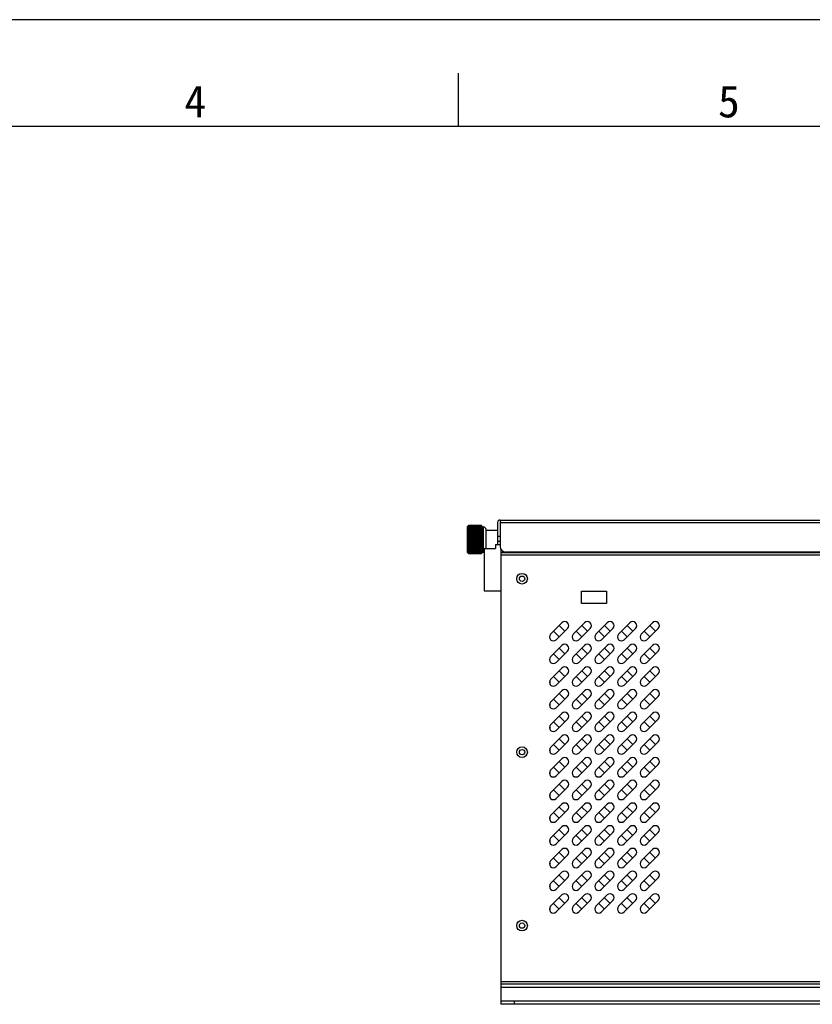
# Model space of a CAD drawing. Header units: millimetres. Extents: x 818 to 1412, y 141 to 561.
# Tile 28 of 86: x 972 to 1046, y 469 to 561. Entities that reach past the tile are written whole.
import ezdxf

# ---------------------------------------------------------------- set-up
doc = ezdxf.new("R2010")
doc.units = ezdxf.units.MM
doc.header["$LTSCALE"] = 61.468
doc.layers.get('0').update_dxf_attribs({"linetype": 'CONTINUOUS'})
doc.styles.add('TEXTSTYLE_2', font='simfang.ttf')

msp = doc.modelspace()

# ---------------------------------------------------------------- linework, layer by layer
at = {"color": 7}
for p, q in [((1412.4847, 560.8556), (818.4847, 560.8556)), ((1013.122, 550.8556), (1013.122, 555.8556)), ((1402.4847, 550.8556), (843.4847, 550.8556))]:
    msp.add_line(p, q, dxfattribs=at)
at = {"linetype": 'Continuous'}
for p, q in [((1017.0257, 513.9797), (1095.8257, 513.9797)), ((1017.0257, 513.9797), (1017.0257, 511.4797)), ((1014.0324, 513.4239), (1013.9507, 513.3422)), ((1013.9507, 513.3422), (1013.9507, 510.9672)), ((1014.0506, 513.4353), (1014.0257, 513.4124)), ((1015.3203, 512.9663), (1014.0257, 512.9663)), ((1014.0757, 513.458), (1014.0506, 513.4353)), ((1014.0757, 513.4666), (1014.0673, 513.4584)), ((1014.0757, 513.458), (1014.0673, 513.4504)), ((1014.0721, 513.4614), (1014.0757, 513.4652)), ((1014.0757, 513.4666), (1015.2757, 513.4666)), ((1014.0757, 513.4666), (1014.0757, 513.4652)), ((1015.2757, 513.4652), (1014.0757, 513.4652)), ((1014.0757, 513.458), (1015.2757, 513.458)), ((1014.0757, 513.458), (1014.0757, 513.4539)), ((1015.2757, 513.4539), (1014.0757, 513.4539)), ((1014.0757, 513.4395), (1015.2757, 513.4395)), ((1014.0757, 513.4395), (1014.0757, 513.4326)), ((1015.2757, 513.4326), (1014.0757, 513.4326)), ((1014.0757, 513.4112), (1015.2757, 513.4112)), ((1014.0757, 513.4112), (1014.0757, 513.4016)), ((1015.2757, 513.4016), (1014.0757, 513.4016)), ((1014.0757, 513.3733), (1015.2757, 513.3733)), ((1014.0757, 513.3733), (1014.0757, 513.3612)), ((1015.2757, 513.3612), (1014.0757, 513.3612)), ((1014.0757, 513.3262), (1015.2757, 513.3262)), ((1014.0757, 513.3262), (1014.0757, 513.3115)), ((1015.2757, 513.3115), (1014.0757, 513.3115)), ((1014.0757, 513.2701), (1015.2757, 513.2701)), ((1014.0757, 513.2701), (1014.0757, 513.2531)), ((1015.2757, 513.2531), (1014.0757, 513.2531)), ((1014.0757, 513.2056), (1015.2757, 513.2056)), ((1014.0757, 513.2056), (1014.0757, 513.1863)), ((1015.2757, 513.1863), (1014.0757, 513.1863)), ((1014.0757, 513.1331), (1015.2757, 513.1331)), ((1014.0757, 513.1331), (1014.0757, 513.1116)), ((1015.2757, 513.1116), (1014.0757, 513.1116)), ((1014.0757, 513.0531), (1015.2757, 513.0531)), ((1014.0757, 513.0531), (1014.0757, 513.0297)), ((1015.2757, 513.0297), (1014.0757, 513.0297)), ((1014.0757, 512.9663), (1014.0757, 512.9411)), ((1015.2757, 512.9411), (1014.0757, 512.9411)), ((1015.2757, 513.4666), (1015.2877, 513.4534)), ((1015.2757, 513.4652), (1015.2757, 513.4666)), ((1015.2793, 513.461), (1015.2757, 513.4652)), ((1015.2757, 513.458), (1015.285, 513.4486)), ((1015.2757, 513.4539), (1015.2757, 513.458)), ((1015.2757, 513.4326), (1015.2757, 513.4395)), ((1015.2757, 513.4016), (1015.2757, 513.4112)), ((1015.2757, 513.3612), (1015.2757, 513.3733)), ((1015.2757, 513.3115), (1015.2757, 513.3262)), ((1015.2757, 513.2531), (1015.2757, 513.2701)), ((1015.2757, 513.1863), (1015.2757, 513.2056)), ((1015.2757, 513.1116), (1015.2757, 513.1331)), ((1015.2757, 513.0297), (1015.2757, 513.0531)), ((1015.2757, 512.9411), (1015.2757, 512.9663)), ((1015.3203, 513.4172), (1015.4007, 513.3272)), ((1015.4007, 513.3272), (1015.4507, 513.3272)), ((1015.4007, 513.3272), (1015.4007, 510.9822)), ((1015.4507, 510.9822), (1015.4507, 513.3272)), ((1015.7007, 511.3047), (1015.7007, 513.0772)), ((1015.7007, 513.0147), (1016.7757, 513.0147)), ((1016.7757, 513.7297), (1016.7757, 511.6797)), ((1095.8257, 513.7297), (1017.0257, 513.7297)), ((1015.3203, 512.8789), (1014.0257, 512.8789)), ((1015.3203, 512.786), (1014.0257, 512.786)), ((1015.3203, 512.6883), (1014.0257, 512.6883)), ((1015.3203, 512.5865), (1014.0257, 512.5865)), ((1015.3203, 512.4815), (1014.0257, 512.4815)), ((1015.3203, 512.374), (1014.0257, 512.374)), ((1015.3203, 512.2648), (1014.0257, 512.2648)), ((1015.3203, 512.1547), (1014.0257, 512.1547)), ((1015.3203, 512.0447), (1014.0257, 512.0447)), ((1014.0757, 512.8733), (1015.2757, 512.8733)), ((1014.0757, 512.8733), (1014.0757, 512.8465)), ((1015.2757, 512.8465), (1014.0757, 512.8465)), ((1014.0757, 512.7748), (1015.2757, 512.7748)), ((1014.0757, 512.7748), (1014.0757, 512.7467)), ((1015.2757, 512.7467), (1014.0757, 512.7467)), ((1014.0757, 512.6716), (1015.2757, 512.6716)), ((1014.0757, 512.6716), (1014.0757, 512.6423)), ((1015.2757, 512.6423), (1014.0757, 512.6423)), ((1014.0757, 512.5645), (1015.2757, 512.5645)), ((1014.0757, 512.5645), (1014.0757, 512.5343)), ((1015.2757, 512.5343), (1014.0757, 512.5343)), ((1014.0757, 512.4543), (1015.2757, 512.4543)), ((1014.0757, 512.4543), (1014.0757, 512.4233)), ((1015.2757, 512.4233), (1014.0757, 512.4233)), ((1014.0757, 512.3418), (1015.2757, 512.3418)), ((1014.0757, 512.3418), (1014.0757, 512.3103)), ((1015.2757, 512.3103), (1014.0757, 512.3103)), ((1014.0757, 512.2278), (1015.2757, 512.2278)), ((1014.0757, 512.2278), (1014.0757, 512.1962)), ((1015.2757, 512.1962), (1014.0757, 512.1962)), ((1014.0757, 512.1133), (1015.2757, 512.1133)), ((1014.0757, 512.1133), (1014.0757, 512.0817)), ((1015.2757, 512.0817), (1014.0757, 512.0817)), ((1014.0757, 511.9992), (1015.2757, 511.9992)), ((1014.0757, 511.9992), (1014.0757, 511.9677)), ((1015.2757, 512.8465), (1015.2757, 512.8733)), ((1015.2757, 512.7467), (1015.2757, 512.7748)), ((1015.2757, 512.6423), (1015.2757, 512.6716)), ((1015.2757, 512.5343), (1015.2757, 512.5645)), ((1015.2757, 512.4233), (1015.2757, 512.4543)), ((1015.2757, 512.3103), (1015.2757, 512.3418)), ((1015.2757, 512.1962), (1015.2757, 512.2278)), ((1015.2757, 512.0817), (1015.2757, 512.1133)), ((1015.2757, 511.9677), (1015.2757, 511.9992)), ((1016.7757, 512.4797), (1017.0257, 512.4797)), ((1015.3203, 511.9355), (1014.0257, 511.9355)), ((1015.3203, 511.828), (1014.0257, 511.828)), ((1015.3203, 511.7229), (1014.0257, 511.7229)), ((1015.3203, 511.6212), (1014.0257, 511.6212)), ((1015.3203, 511.5235), (1014.0257, 511.5235)), ((1015.3203, 511.4306), (1014.0257, 511.4306)), ((1015.3203, 511.3432), (1014.0257, 511.3432)), ((1015.2757, 511.9677), (1014.0757, 511.9677)), ((1014.0757, 511.8862), (1015.2757, 511.8862)), ((1014.0757, 511.8862), (1014.0757, 511.8552)), ((1015.2757, 511.8552), (1014.0757, 511.8552)), ((1014.0757, 511.7752), (1015.2757, 511.7752)), ((1014.0757, 511.7752), (1014.0757, 511.745)), ((1015.2757, 511.745), (1014.0757, 511.745)), ((1014.0757, 511.6672), (1015.2757, 511.6672)), ((1014.0757, 511.6672), (1014.0757, 511.6379)), ((1015.2757, 511.6379), (1014.0757, 511.6379)), ((1014.0757, 511.5628), (1015.2757, 511.5628)), ((1014.0757, 511.5628), (1014.0757, 511.5347)), ((1015.2757, 511.5347), (1014.0757, 511.5347)), ((1014.0757, 511.463), (1015.2757, 511.463)), ((1014.0757, 511.463), (1014.0757, 511.4362)), ((1015.2757, 511.4362), (1014.0757, 511.4362)), ((1014.0757, 511.3684), (1015.2757, 511.3684)), ((1014.0757, 511.3684), (1014.0757, 511.3432)), ((1014.0757, 511.2798), (1015.2757, 511.2798)), ((1014.0757, 511.2798), (1014.0757, 511.2564)), ((1015.2757, 511.2564), (1014.0757, 511.2564)), ((1014.0757, 511.1979), (1015.2757, 511.1979)), ((1014.0757, 511.1979), (1014.0757, 511.1764)), ((1015.2757, 511.1764), (1014.0757, 511.1764)), ((1014.0757, 511.1232), (1015.2757, 511.1232)), ((1014.0757, 511.1232), (1014.0757, 511.1039)), ((1015.2757, 511.1039), (1014.0757, 511.1039)), ((1015.2757, 511.8552), (1015.2757, 511.8862)), ((1015.2757, 511.745), (1015.2757, 511.7752)), ((1015.2757, 511.6379), (1015.2757, 511.6672)), ((1015.2757, 511.5347), (1015.2757, 511.5628)), ((1015.2757, 511.4362), (1015.2757, 511.463)), ((1015.2757, 511.3432), (1015.2757, 511.3684)), ((1015.2757, 511.2564), (1015.2757, 511.2798)), ((1015.2757, 511.1764), (1015.2757, 511.1979)), ((1015.2757, 511.1039), (1015.2757, 511.1232)), ((1015.5257, 511.3047), (1016.5757, 511.3047)), ((1015.5257, 511.3047), (1015.5257, 507.3547)), ((1016.5757, 511.6797), (1017.0257, 511.6797)), ((1016.5757, 511.6797), (1016.5757, 511.3047)), ((1017.0257, 511.9797), (1016.7757, 511.9797)), ((1017.0757, 511.266), (1017.0757, 470.4797)), ((1014.0324, 510.8856), (1013.9507, 510.9672)), ((1014.0257, 510.8971), (1014.034, 510.8894)), ((1014.0257, 510.8971), (1014.034, 510.8894)), ((1014.034, 510.8894), (1014.0506, 510.8742)), ((1014.034, 510.8894), (1014.0423, 510.8818)), ((1014.0506, 510.8742), (1014.0757, 510.8515)), ((1014.0673, 510.8511), (1014.0757, 510.8429)), ((1014.0757, 510.8443), (1014.0721, 510.848)), ((1014.0757, 511.0564), (1015.2757, 511.0564)), ((1014.0757, 511.0564), (1014.0757, 511.0394)), ((1015.2757, 511.0394), (1014.0757, 511.0394)), ((1014.0757, 510.998), (1015.2757, 510.998)), ((1014.0757, 510.998), (1014.0757, 510.9833)), ((1015.2757, 510.9833), (1014.0757, 510.9833)), ((1014.0757, 510.9483), (1015.2757, 510.9483)), ((1014.0757, 510.9483), (1014.0757, 510.9362)), ((1015.2757, 510.9362), (1014.0757, 510.9362)), ((1014.0757, 510.9079), (1015.2757, 510.9079)), ((1014.0757, 510.9079), (1014.0757, 510.8983)), ((1015.2757, 510.8983), (1014.0757, 510.8983)), ((1014.0757, 510.8769), (1015.2757, 510.8769)), ((1014.0757, 510.8769), (1014.0757, 510.87)), ((1015.2757, 510.87), (1014.0757, 510.87)), ((1014.0757, 510.8556), (1015.2757, 510.8556)), ((1014.0757, 510.8556), (1014.0757, 510.8515)), ((1015.2757, 510.8515), (1014.0757, 510.8515)), ((1014.0757, 510.8443), (1015.2757, 510.8443)), ((1014.0757, 510.8443), (1014.0757, 510.8429)), ((1015.2757, 510.8429), (1014.0757, 510.8429)), ((1015.2757, 511.0394), (1015.2757, 511.0564)), ((1015.2757, 510.9833), (1015.2757, 510.998)), ((1015.2757, 510.9362), (1015.2757, 510.9483)), ((1015.2757, 510.8983), (1015.2757, 510.9079)), ((1015.2757, 510.87), (1015.2757, 510.8769)), ((1015.285, 510.8609), (1015.2757, 510.8515)), ((1015.285, 510.8609), (1015.2757, 510.8515)), ((1015.2878, 510.8562), (1015.2757, 510.8429)), ((1015.2757, 510.8515), (1015.2757, 510.8556)), ((1015.2757, 510.8443), (1015.2793, 510.8485)), ((1015.2757, 510.8429), (1015.2757, 510.8443)), ((1015.3203, 510.8922), (1015.4007, 510.9822)), ((1015.4007, 510.9822), (1015.4507, 510.9822)), ((1017.0757, 510.9297), (1095.8257, 510.9297)), ((1095.8257, 510.6797), (1017.0757, 510.6797)), ((1095.3257, 510.9797), (1017.5257, 510.9797)), ((1015.5257, 507.3547), (1017.0757, 507.3547)), ((1024.651, 507.3139), (1027.0005, 507.3139)), ((1024.651, 506.1455), (1024.651, 507.3139)), ((1027.0005, 507.3139), (1027.0005, 506.1455)), ((1027.0005, 506.1455), (1024.651, 506.1455)), ((1022.8105, 504.3556), (1021.7499, 503.2949)), ((1022.2802, 502.7646), (1023.3409, 503.8252)), ((1023.0757, 503.5601), (1022.5454, 504.0904)), ((1024.9355, 504.3556), (1023.8749, 503.2949)), ((1024.4052, 502.7646), (1025.4659, 503.8252)), ((1025.2007, 503.5601), (1024.6704, 504.0904)), ((1027.0605, 504.3556), (1025.9999, 503.2949)), ((1026.5302, 502.7646), (1027.5909, 503.8252)), ((1027.3257, 503.5601), (1026.7954, 504.0904)), ((1029.1855, 504.3556), (1028.1249, 503.2949)), ((1028.6552, 502.7646), (1029.7159, 503.8252)), ((1029.4507, 503.5601), (1028.9204, 504.0904)), ((1031.3105, 504.3556), (1030.2499, 503.2949)), ((1030.7802, 502.7646), (1031.8409, 503.8252)), ((1031.5757, 503.5601), (1031.0454, 504.0904)), ((1022.015, 503.5601), (1022.5454, 503.0297)), ((1024.14, 503.5601), (1024.6704, 503.0297)), ((1026.265, 503.5601), (1026.7954, 503.0297)), ((1028.39, 503.5601), (1028.9204, 503.0297)), ((1030.515, 503.5601), (1031.0454, 503.0297)), ((1022.8105, 502.2306), (1021.7499, 501.1699)), ((1023.0757, 501.4351), (1022.5454, 501.9654)), ((1024.9355, 502.2306), (1023.8749, 501.1699)), ((1025.2007, 501.4351), (1024.6704, 501.9654)), ((1027.0605, 502.2306), (1025.9999, 501.1699)), ((1027.3257, 501.4351), (1026.7954, 501.9654)), ((1029.1855, 502.2306), (1028.1249, 501.1699)), ((1029.4507, 501.4351), (1028.9204, 501.9654)), ((1031.3105, 502.2306), (1030.2499, 501.1699)), ((1031.5757, 501.4351), (1031.0454, 501.9654)), ((1022.015, 501.4351), (1022.5454, 500.9047)), ((1022.2802, 500.6396), (1023.3409, 501.7002)), ((1024.14, 501.4351), (1024.6704, 500.9047)), ((1024.4052, 500.6396), (1025.4659, 501.7002)), ((1026.265, 501.4351), (1026.7954, 500.9047)), ((1026.5302, 500.6396), (1027.5909, 501.7002)), ((1028.39, 501.4351), (1028.9204, 500.9047)), ((1028.6552, 500.6396), (1029.7159, 501.7002)), ((1030.515, 501.4351), (1031.0454, 500.9047)), ((1030.7802, 500.6396), (1031.8409, 501.7002)), ((1022.8105, 500.1056), (1021.7499, 499.0449)), ((1024.9355, 500.1056), (1023.8749, 499.0449)), ((1027.0605, 500.1056), (1025.9999, 499.0449)), ((1029.1855, 500.1056), (1028.1249, 499.0449)), ((1031.3105, 500.1056), (1030.2499, 499.0449)), ((1022.015, 499.3101), (1022.5454, 498.7797)), ((1022.2802, 498.5146), (1023.3409, 499.5752)), ((1023.0757, 499.3101), (1022.5454, 499.8404)), ((1024.14, 499.3101), (1024.6704, 498.7797)), ((1024.4052, 498.5146), (1025.4659, 499.5752)), ((1025.2007, 499.3101), (1024.6704, 499.8404)), ((1026.265, 499.3101), (1026.7954, 498.7797)), ((1026.5302, 498.5146), (1027.5909, 499.5752)), ((1027.3257, 499.3101), (1026.7954, 499.8404)), ((1028.39, 499.3101), (1028.9204, 498.7797)), ((1028.6552, 498.5146), (1029.7159, 499.5752)), ((1029.4507, 499.3101), (1028.9204, 499.8404)), ((1030.515, 499.3101), (1031.0454, 498.7797)), ((1030.7802, 498.5146), (1031.8409, 499.5752)), ((1031.5757, 499.3101), (1031.0454, 499.8404)), ((1021.7007, 498.8844), (1021.6567, 498.8844)), ((1021.7007, 498.5765), (1021.7007, 498.9819)), ((1022.8105, 497.9806), (1021.7499, 496.9199)), ((1022.2802, 496.3896), (1023.3409, 497.4502)), ((1023.0757, 497.1851), (1022.5454, 497.7154)), ((1024.9355, 497.9806), (1023.8749, 496.9199)), ((1024.4052, 496.3896), (1025.4659, 497.4502)), ((1025.2007, 497.1851), (1024.6704, 497.7154)), ((1027.0605, 497.9806), (1025.9999, 496.9199)), ((1026.5302, 496.3896), (1027.5909, 497.4502)), ((1027.3257, 497.1851), (1026.7954, 497.7154)), ((1029.1855, 497.9806), (1028.1249, 496.9199)), ((1028.6552, 496.3896), (1029.7159, 497.4502)), ((1029.4507, 497.1851), (1028.9204, 497.7154)), ((1031.3105, 497.9806), (1030.2499, 496.9199)), ((1030.7802, 496.3896), (1031.8409, 497.4502)), ((1031.5757, 497.1851), (1031.0454, 497.7154)), ((1021.7007, 496.4516), (1021.7007, 496.8566)), ((1022.015, 497.1851), (1022.5454, 496.6547)), ((1024.14, 497.1851), (1024.6704, 496.6547)), ((1026.265, 497.1851), (1026.7954, 496.6547)), ((1028.39, 497.1851), (1028.9204, 496.6547)), ((1030.515, 497.1851), (1031.0454, 496.6547)), ((1022.8105, 495.8556), (1021.7499, 494.7949)), ((1023.0757, 495.0601), (1022.5454, 495.5904)), ((1024.9355, 495.8556), (1023.8749, 494.7949)), ((1025.2007, 495.0601), (1024.6704, 495.5904)), ((1027.0605, 495.8556), (1025.9999, 494.7949)), ((1027.3257, 495.0601), (1026.7954, 495.5904)), ((1029.1855, 495.8556), (1028.1249, 494.7949)), ((1029.4507, 495.0601), (1028.9204, 495.5904)), ((1031.3105, 495.8556), (1030.2499, 494.7949)), ((1031.5757, 495.0601), (1031.0454, 495.5904)), ((1021.7007, 494.3266), (1021.7007, 494.7316)), ((1022.015, 495.0601), (1022.5454, 494.5297)), ((1022.2802, 494.2646), (1023.3409, 495.3252)), ((1024.14, 495.0601), (1024.6704, 494.5297)), ((1024.4052, 494.2646), (1025.4659, 495.3252)), ((1026.265, 495.0601), (1026.7954, 494.5297)), ((1026.5302, 494.2646), (1027.5909, 495.3252)), ((1028.39, 495.0601), (1028.9204, 494.5297)), ((1028.6552, 494.2646), (1029.7159, 495.3252)), ((1030.515, 495.0601), (1031.0454, 494.5297)), ((1030.7802, 494.2646), (1031.8409, 495.3252)), ((1022.8105, 493.7306), (1021.7499, 492.6699)), ((1024.9355, 493.7306), (1023.8749, 492.6699)), ((1027.0605, 493.7306), (1025.9999, 492.6699)), ((1029.1855, 493.7306), (1028.1249, 492.6699)), ((1031.3105, 493.7306), (1030.2499, 492.6699)), ((1022.015, 492.9351), (1022.5454, 492.4047)), ((1022.2802, 492.1396), (1023.3409, 493.2002)), ((1023.0757, 492.9351), (1022.5454, 493.4654)), ((1024.14, 492.9351), (1024.6704, 492.4047)), ((1024.4052, 492.1396), (1025.4659, 493.2002)), ((1025.2007, 492.9351), (1024.6704, 493.4654)), ((1026.265, 492.9351), (1026.7954, 492.4047)), ((1026.5302, 492.1396), (1027.5909, 493.2002)), ((1027.3257, 492.9351), (1026.7954, 493.4654)), ((1028.39, 492.9351), (1028.9204, 492.4047)), ((1028.6552, 492.1396), (1029.7159, 493.2002)), ((1029.4507, 492.9351), (1028.9204, 493.4654)), ((1030.515, 492.9351), (1031.0454, 492.4047)), ((1030.7802, 492.1396), (1031.8409, 493.2002)), ((1031.5757, 492.9351), (1031.0454, 493.4654)), ((1021.7007, 492.2016), (1021.7007, 492.6066)), ((1022.8105, 491.6056), (1021.7499, 490.5449)), ((1022.015, 490.8101), (1022.5454, 490.2797)), ((1022.2802, 490.0146), (1023.3409, 491.0752)), ((1023.0757, 490.8101), (1022.5454, 491.3404)), ((1024.9355, 491.6056), (1023.8749, 490.5449)), ((1024.14, 490.8101), (1024.6704, 490.2797)), ((1024.4052, 490.0146), (1025.4659, 491.0752)), ((1025.2007, 490.8101), (1024.6704, 491.3404)), ((1027.0605, 491.6056), (1025.9999, 490.5449)), ((1026.265, 490.8101), (1026.7954, 490.2797)), ((1026.5302, 490.0146), (1027.5909, 491.0752)), ((1027.3257, 490.8101), (1026.7954, 491.3404)), ((1029.1855, 491.6056), (1028.1249, 490.5449)), ((1028.39, 490.8101), (1028.9204, 490.2797)), ((1028.6552, 490.0146), (1029.7159, 491.0752)), ((1029.4507, 490.8101), (1028.9204, 491.3404)), ((1031.3105, 491.6056), (1030.2499, 490.5449)), ((1030.515, 490.8101), (1031.0454, 490.2797)), ((1030.7802, 490.0146), (1031.8409, 491.0752)), ((1031.5757, 490.8101), (1031.0454, 491.3404)), ((1021.7007, 490.0766), (1021.7007, 490.4816)), ((1022.8105, 489.4806), (1021.7499, 488.4199)), ((1022.2802, 487.8896), (1023.3409, 488.9502)), ((1023.0757, 488.6851), (1022.5454, 489.2154)), ((1024.9355, 489.4806), (1023.8749, 488.4199)), ((1024.4052, 487.8896), (1025.4659, 488.9502)), ((1025.2007, 488.6851), (1024.6704, 489.2154)), ((1027.0605, 489.4806), (1025.9999, 488.4199)), ((1026.5302, 487.8896), (1027.5909, 488.9502)), ((1027.3257, 488.6851), (1026.7954, 489.2154)), ((1029.1855, 489.4806), (1028.1249, 488.4199)), ((1028.6552, 487.8896), (1029.7159, 488.9502)), ((1029.4507, 488.6851), (1028.9204, 489.2154)), ((1031.3105, 489.4806), (1030.2499, 488.4199)), ((1030.7802, 487.8896), (1031.8409, 488.9502)), ((1031.5757, 488.6851), (1031.0454, 489.2154)), ((1021.7007, 487.9516), (1021.7007, 488.3566)), ((1022.015, 488.6851), (1022.5454, 488.1547)), ((1024.14, 488.6851), (1024.6704, 488.1547)), ((1026.265, 488.6851), (1026.7954, 488.1547)), ((1028.39, 488.6851), (1028.9204, 488.1547)), ((1030.515, 488.6851), (1031.0454, 488.1547)), ((1022.8105, 487.3556), (1021.7499, 486.2949)), ((1023.0757, 486.5601), (1022.5454, 487.0904)), ((1024.9355, 487.3556), (1023.8749, 486.2949)), ((1025.2007, 486.5601), (1024.6704, 487.0904)), ((1027.0605, 487.3556), (1025.9999, 486.2949)), ((1027.3257, 486.5601), (1026.7954, 487.0904)), ((1029.1855, 487.3556), (1028.1249, 486.2949)), ((1029.4507, 486.5601), (1028.9204, 487.0904)), ((1031.3105, 487.3556), (1030.2499, 486.2949)), ((1031.5757, 486.5601), (1031.0454, 487.0904)), ((1021.7007, 485.8266), (1021.7007, 486.2316)), ((1022.015, 486.5601), (1022.5454, 486.0297)), ((1022.2802, 485.7646), (1023.3409, 486.8252)), ((1024.14, 486.5601), (1024.6704, 486.0297)), ((1024.4052, 485.7646), (1025.4659, 486.8252)), ((1026.265, 486.5601), (1026.7954, 486.0297)), ((1026.5302, 485.7646), (1027.5909, 486.8252)), ((1028.39, 486.5601), (1028.9204, 486.0297)), ((1028.6552, 485.7646), (1029.7159, 486.8252)), ((1030.515, 486.5601), (1031.0454, 486.0297)), ((1030.7802, 485.7646), (1031.8409, 486.8252)), ((1022.8105, 485.2306), (1021.7499, 484.1699)), ((1022.015, 484.4351), (1022.5454, 483.9047)), ((1022.2802, 483.6396), (1023.3409, 484.7002)), ((1023.0757, 484.4351), (1022.5454, 484.9654)), ((1024.9355, 485.2306), (1023.8749, 484.1699)), ((1024.14, 484.4351), (1024.6704, 483.9047)), ((1024.4052, 483.6396), (1025.4659, 484.7002)), ((1025.2007, 484.4351), (1024.6704, 484.9654)), ((1027.0605, 485.2306), (1025.9999, 484.1699)), ((1026.265, 484.4351), (1026.7954, 483.9047)), ((1026.5302, 483.6396), (1027.5909, 484.7002)), ((1027.3257, 484.4351), (1026.7954, 484.9654)), ((1029.1855, 485.2306), (1028.1249, 484.1699)), ((1028.39, 484.4351), (1028.9204, 483.9047)), ((1028.6552, 483.6396), (1029.7159, 484.7002)), ((1029.4507, 484.4351), (1028.9204, 484.9654)), ((1031.3105, 485.2306), (1030.2499, 484.1699)), ((1030.515, 484.4351), (1031.0454, 483.9047)), ((1030.7802, 483.6396), (1031.8409, 484.7002)), ((1031.5757, 484.4351), (1031.0454, 484.9654)), ((1021.7007, 483.7016), (1021.7007, 484.1066)), ((1022.8105, 483.1056), (1021.7499, 482.0449)), ((1022.2802, 481.5146), (1023.3409, 482.5752)), ((1023.0757, 482.3101), (1022.5454, 482.8404)), ((1024.9355, 483.1056), (1023.8749, 482.0449)), ((1024.4052, 481.5146), (1025.4659, 482.5752)), ((1025.2007, 482.3101), (1024.6704, 482.8404)), ((1027.0605, 483.1056), (1025.9999, 482.0449)), ((1026.5302, 481.5146), (1027.5909, 482.5752)), ((1027.3257, 482.3101), (1026.7954, 482.8404)), ((1029.1855, 483.1056), (1028.1249, 482.0449)), ((1028.6552, 481.5146), (1029.7159, 482.5752)), ((1029.4507, 482.3101), (1028.9204, 482.8404)), ((1031.3105, 483.1056), (1030.2499, 482.0449)), ((1030.7802, 481.5146), (1031.8409, 482.5752)), ((1031.5757, 482.3101), (1031.0454, 482.8404)), ((1021.7007, 481.5766), (1021.7007, 481.9816)), ((1022.015, 482.3101), (1022.5454, 481.7797)), ((1024.14, 482.3101), (1024.6704, 481.7797)), ((1026.265, 482.3101), (1026.7954, 481.7797)), ((1028.39, 482.3101), (1028.9204, 481.7797)), ((1030.515, 482.3101), (1031.0454, 481.7797)), ((1022.8105, 480.9806), (1021.7499, 479.9199)), ((1023.0757, 480.1851), (1022.5454, 480.7154)), ((1024.9355, 480.9806), (1023.8749, 479.9199)), ((1025.2007, 480.1851), (1024.6704, 480.7154)), ((1027.0605, 480.9806), (1025.9999, 479.9199)), ((1027.3257, 480.1851), (1026.7954, 480.7154)), ((1029.1855, 480.9806), (1028.1249, 479.9199)), ((1029.4507, 480.1851), (1028.9204, 480.7154)), ((1031.3105, 480.9806), (1030.2499, 479.9199)), ((1031.5757, 480.1851), (1031.0454, 480.7154)), ((1021.7007, 479.4515), (1021.7007, 479.8569)), ((1022.015, 480.1851), (1022.5454, 479.6547)), ((1022.2802, 479.3896), (1023.3409, 480.4502)), ((1024.14, 480.1851), (1024.6704, 479.6547)), ((1024.4052, 479.3896), (1025.4659, 480.4502)), ((1026.265, 480.1851), (1026.7954, 479.6547)), ((1026.5302, 479.3896), (1027.5909, 480.4502)), ((1028.39, 480.1851), (1028.9204, 479.6547)), ((1028.6552, 479.3896), (1029.7159, 480.4502)), ((1030.515, 480.1851), (1031.0454, 479.6547)), ((1030.7802, 479.3896), (1031.8409, 480.4502)), ((1022.8105, 478.8556), (1021.7499, 477.7949)), ((1024.9355, 478.8556), (1023.8749, 477.7949)), ((1027.0605, 478.8556), (1025.9999, 477.7949)), ((1029.1855, 478.8556), (1028.1249, 477.7949)), ((1031.3105, 478.8556), (1030.2499, 477.7949)), ((1022.015, 478.0601), (1022.5454, 477.5297)), ((1022.2802, 477.2646), (1023.3409, 478.3252)), ((1023.0757, 478.0601), (1022.5454, 478.5904)), ((1024.14, 478.0601), (1024.6704, 477.5297)), ((1024.4052, 477.2646), (1025.4659, 478.3252)), ((1025.2007, 478.0601), (1024.6704, 478.5904)), ((1026.265, 478.0601), (1026.7954, 477.5297)), ((1026.5302, 477.2646), (1027.5909, 478.3252)), ((1027.3257, 478.0601), (1026.7954, 478.5904)), ((1028.39, 478.0601), (1028.9204, 477.5297)), ((1028.6552, 477.2646), (1029.7159, 478.3252)), ((1029.4507, 478.0601), (1028.9204, 478.5904)), ((1030.515, 478.0601), (1031.0454, 477.5297)), ((1030.7802, 477.2646), (1031.8409, 478.3252)), ((1031.5757, 478.0601), (1031.0454, 478.5904)), ((1021.7007, 477.3266), (1021.7007, 477.7316)), ((1017.0757, 470.7297), (1095.8257, 470.7297)), ((1095.8257, 470.4797), (1017.0757, 470.4797)), ((1017.0757, 470.4797), (1017.0757, 468.6047)), ((1099.5757, 470.1797), (1017.0757, 470.1797)), ((1099.5757, 468.9047), (1017.0757, 468.9047)), ((1018.3257, 468.9047), (1018.3257, 468.6047)), ((1099.5757, 468.6047), (1017.0757, 468.6047))]:
    msp.add_line(p, q, dxfattribs=at)
for centre, radius in [((1019.0757, 508.4797), 0.5), ((1019.0757, 508.4797), 0.25), ((1019.0757, 492.2297), 0.5), ((1019.0757, 492.2297), 0.25), ((1019.0757, 475.9797), 0.5), ((1019.0757, 475.9797), 0.25)]:
    msp.add_circle(centre, radius, dxfattribs=at)
for centre, radius, start, end in [((1017.0257, 513.7297), 0.25, 90, 180), ((1018.1364, 509.5674), 5.6287, 136.22509, 136.912), ((1018.4282, 509.5026), 5.8785, 137.766227, 138.496396), ((1017.3377, 509.4496), 5.1536, 129.268494, 129.990247), ((1018.6594, 509.4564), 6.0679, 139.059461, 139.785268), ((1017.0651, 509.3135), 5.0723, 126.112058, 126.814335), ((1018.8589, 509.3998), 6.2365, 140.08263, 140.803944), ((1016.8094, 509.0747), 5.0942, 122.454159, 123.123106), ((1019.0207, 509.3363), 6.376, 140.857131, 141.574437), ((1016.5941, 508.6414), 5.3187, 118.260784, 118.874073), ((1019.14, 509.2686), 6.4801, 141.399132, 142.113323), ((1016.3944, 507.9404), 5.8123, 113.510987, 114.049606), ((1019.213, 509.1988), 6.5444, 141.719904, 142.432133), ((1016.2324, 506.6545), 6.8969, 108.222019, 108.659874), ((1019.2376, 509.1281), 6.5662, 141.826096, 142.537656), ((1016.113, 503.9091), 9.4462, 102.455159, 102.765929), ((1019.213, 509.0573), 6.5444, 141.719904, 142.432133), ((1016.0399, 495.3347), 17.8269, 96.325888, 96.487598), ((1019.14, 508.9868), 6.4801, 141.399132, 142.113323), ((1019.0207, 508.9162), 6.376, 140.857131, 141.574437), ((1017.9261, 509.515), 5.5173, 134.378239, 134.888511), ((1010.838, 509.8569), 5.7124, 38.309674, 39.026332), ((1012.0593, 509.927), 4.7626, 46.787448, 47.51997), ((1010.5791, 509.795), 5.9406, 37.04952, 37.758368), ((1012.3646, 509.8484), 4.6008, 50.026524, 50.748198), ((1010.3556, 509.7264), 6.1412, 36.057918, 36.759646), ((1012.6511, 509.6884), 4.5241, 53.841857, 54.539035), ((1010.1744, 509.654), 6.3061, 35.310432, 36.006231), ((1012.91, 509.3965), 4.5868, 58.297822, 58.950989), ((1010.0408, 509.5802), 6.4286, 34.788917, 35.480296), ((1013.1027, 508.8108), 4.9607, 63.445291, 64.020295), ((1009.959, 509.5068), 6.504, 34.480877, 35.169534), ((1013.2855, 507.8084), 5.7524, 69.283843, 69.758497), ((1009.9315, 509.4349), 6.5295, 34.378998, 35.066739), ((1013.4202, 505.6331), 7.7261, 75.762583, 76.103886), ((1009.959, 509.3654), 6.504, 34.480877, 35.169534), ((1013.5027, 498.7746), 14.3882, 82.742435, 82.92161), ((1010.0408, 509.2984), 6.4286, 34.788917, 35.480296), ((1010.1744, 509.2339), 6.3061, 35.310432, 36.006231), ((1011.1508, 509.9301), 5.4325, 39.868341, 40.539469), ((1011.8021, 510.0087), 4.8952, 44.052775, 44.644947), ((1011.3942, 509.9098), 5.2646, 41.968126, 42.305989), ((1011.6784, 510.1653), 4.8825, 41.761863, 41.96885), ((1015.4507, 513.0772), 0.25, 0, 90), ((1016.0399, 530.5917), 17.8269, 263.512402, 263.674112), ((1018.8589, 508.8447), 6.2365, 140.08263, 140.803944), ((1016.113, 521.9987), 9.4462, 257.234071, 257.544841), ((1018.6594, 508.7705), 6.0679, 139.059461, 139.785268), ((1016.2324, 519.2227), 6.8969, 251.340126, 251.777981), ((1018.4282, 508.691), 5.8785, 137.766227, 138.496396), ((1016.3944, 517.8943), 5.8123, 245.950394, 246.489013), ((1018.1725, 508.6023), 5.6784, 136.175971, 136.909471), ((1016.5941, 517.139), 5.3187, 241.125927, 241.739216), ((1017.8999, 508.4985), 5.4799, 134.255965, 134.990482), ((1016.8094, 516.6404), 5.0942, 236.876894, 237.545841), ((1017.6188, 508.3709), 5.2984, 131.967853, 132.699275), ((1017.0651, 516.3255), 5.0723, 233.185665, 233.887942), ((1017.3377, 508.2063), 5.1536, 129.268494, 129.990247), ((1017.3377, 516.1032), 5.1536, 230.009753, 230.731506), ((1017.0651, 507.9839), 5.0723, 126.112058, 126.814335), ((1017.6188, 515.9386), 5.2984, 227.300725, 228.032147), ((1013.5027, 527.1518), 14.3882, 277.07839, 277.257565), ((1010.3556, 509.1712), 6.1412, 36.057918, 36.759646), ((1013.4202, 520.2748), 7.7261, 283.896114, 284.237417), ((1010.5791, 509.1091), 5.9406, 37.04952, 37.758368), ((1013.2855, 518.0688), 5.7524, 290.241503, 290.716157), ((1010.838, 509.0454), 5.7124, 38.309674, 39.026332), ((1013.1027, 517.0239), 4.9607, 295.979705, 296.554709), ((1011.1244, 508.9769), 5.467, 39.869877, 40.594266), ((1012.91, 516.3839), 4.5868, 301.049011, 301.702178), ((1011.4297, 508.899), 5.2166, 41.769507, 42.50039), ((1012.6511, 516.0267), 4.5241, 305.460965, 306.158143), ((1011.7445, 508.8048), 4.9757, 44.056494, 44.790919), ((1012.3646, 515.7906), 4.6008, 309.251802, 309.973476), ((1012.0593, 508.6837), 4.7626, 46.787448, 47.51997), ((1012.0593, 515.6258), 4.7626, 312.48003, 313.212552), ((1012.3646, 508.5189), 4.6008, 50.026524, 50.748198), ((1011.7445, 515.5047), 4.9757, 315.209081, 315.943506), ((1016.8094, 507.6691), 5.0942, 122.454159, 123.123106), ((1017.8999, 515.811), 5.4799, 225.009518, 225.744035), ((1016.5649, 507.224), 5.2578, 118.257228, 118.877629), ((1018.1725, 515.7072), 5.6784, 223.090529, 223.824029), ((1016.3655, 506.4807), 5.7408, 113.507634, 114.05296), ((1018.4282, 515.6185), 5.8785, 221.503604, 222.233773), ((1016.2038, 505.1724), 6.8067, 108.219115, 108.662778), ((1018.6594, 515.539), 6.0679, 220.214732, 220.940539), ((1016.0847, 502.4375), 9.3163, 102.452992, 102.768096), ((1018.8589, 515.4648), 6.2365, 219.196056, 219.91737), ((1016.0117, 493.9694), 17.5738, 96.324724, 96.488763), ((1019.0207, 515.3933), 6.376, 218.425563, 219.142869), ((1019.14, 515.3227), 6.4801, 217.886677, 218.600868), ((1016.0117, 528.7233), 17.5738, 263.511237, 263.675276), ((1019.213, 515.2522), 6.5444, 217.567867, 218.280096), ((1016.0847, 520.2736), 9.3163, 257.231904, 257.547008), ((1019.2376, 515.1814), 6.5662, 217.462344, 218.173904), ((1016.2038, 517.5693), 6.8067, 251.337222, 251.780885), ((1019.213, 515.1107), 6.5444, 217.567867, 218.280096), ((1012.6511, 508.2828), 4.5241, 53.841857, 54.539035), ((1011.4297, 515.4105), 5.2166, 317.49961, 318.230493), ((1012.91, 507.9256), 4.5868, 58.297822, 58.950989), ((1011.1244, 515.3326), 5.467, 319.405734, 320.130123), ((1013.1607, 507.4032), 4.8295, 63.437483, 64.028103), ((1010.838, 515.2641), 5.7124, 320.973668, 321.690326), ((1013.3405, 506.3881), 5.5951, 69.277168, 69.765172), ((1010.5791, 515.2004), 5.9406, 322.241632, 322.95048), ((1013.473, 504.2457), 7.5086, 75.757641, 76.108828), ((1010.3556, 515.1383), 6.1412, 323.240354, 323.942082), ((1013.5542, 497.5672), 13.9754, 82.739789, 82.924256), ((1010.1744, 515.0756), 6.3061, 323.993769, 324.689568), ((1010.0408, 515.0111), 6.4286, 324.519704, 325.211083), ((1013.5542, 525.1254), 13.9754, 277.075744, 277.260211), ((1009.959, 514.9441), 6.504, 324.830466, 325.519123), ((1013.473, 518.4654), 7.5086, 283.891172, 284.242359), ((1009.9315, 514.8746), 6.5295, 324.933261, 325.621002), ((1009.959, 514.8027), 6.504, 324.830466, 325.519123), ((1013.3405, 516.3536), 5.5951, 290.234828, 290.722832), ((1017.5257, 511.4797), 0.5, 180, 270), ((1019.14, 515.0409), 6.4801, 217.886677, 218.600868), ((1016.3655, 516.3037), 5.7408, 245.94704, 246.492366), ((1019.0207, 514.9732), 6.376, 218.425563, 219.142869), ((1016.5649, 515.6145), 5.2578, 241.122371, 241.742772), ((1018.8589, 514.9097), 6.2365, 219.196056, 219.91737), ((1016.8094, 515.2348), 5.0942, 236.876894, 237.545841), ((1018.6594, 514.8531), 6.0679, 220.214732, 220.940539), ((1017.0651, 514.996), 5.0723, 233.185665, 233.887942), ((1018.4282, 514.8069), 5.8785, 221.503604, 222.233773), ((1017.3377, 514.8599), 5.1536, 230.009753, 230.731506), ((1018.1364, 514.7421), 5.6287, 223.088, 223.77491), ((1017.8561, 514.7236), 5.4177, 225.10657, 225.626227), ((1010.0408, 514.7293), 6.4286, 324.519704, 325.211083), ((1013.1607, 515.3811), 4.8295, 295.971897, 296.562517), ((1012.91, 514.9129), 4.5868, 301.049011, 301.702178), ((1010.1744, 514.6555), 6.3061, 323.993769, 324.689568), ((1012.6511, 514.6211), 4.5241, 305.460965, 306.158143), ((1010.3556, 514.5831), 6.1412, 323.240354, 323.942082), ((1012.3646, 514.4611), 4.6008, 309.251802, 309.973476), ((1010.5791, 514.5145), 5.9406, 322.241632, 322.95048), ((1012.0593, 514.3825), 4.7626, 312.48003, 313.212552), ((1010.838, 514.4526), 5.7124, 320.973668, 321.690326), ((1011.1508, 514.3794), 5.4325, 319.460531, 320.131659), ((1011.8021, 514.3008), 4.8952, 315.355053, 315.947225), ((1011.4603, 514.3399), 5.1755, 317.692096, 318.035822), ((1011.6269, 514.1901), 4.9515, 318.035894, 318.238888), ((1015.4507, 511.2322), 0.25, 270, 287.466444), ((1023.0757, 504.0904), 0.375, 315, 135), ((1025.2007, 504.0904), 0.375, 315, 135), ((1027.3257, 504.0904), 0.375, 315, 135), ((1029.4507, 504.0904), 0.375, 315, 135), ((1031.5757, 504.0904), 0.375, 315, 135), ((1022.015, 503.0297), 0.375, 135, 315), ((1024.14, 503.0297), 0.375, 135, 315), ((1026.265, 503.0297), 0.375, 135, 315), ((1028.39, 503.0297), 0.375, 135, 315), ((1030.515, 503.0297), 0.375, 135, 315), ((1023.0757, 501.9654), 0.375, 315, 135), ((1025.2007, 501.9654), 0.375, 315, 135), ((1027.3257, 501.9654), 0.375, 315, 135), ((1029.4507, 501.9654), 0.375, 315, 135), ((1031.5757, 501.9654), 0.375, 315, 135), ((1022.015, 500.9047), 0.375, 135, 315), ((1024.14, 500.9047), 0.375, 135, 315), ((1026.265, 500.9047), 0.375, 135, 315), ((1028.39, 500.9047), 0.375, 135, 315), ((1030.515, 500.9047), 0.375, 135, 315), ((1023.0757, 499.8404), 0.375, 315, 135), ((1025.2007, 499.8404), 0.375, 315, 135), ((1027.3257, 499.8404), 0.375, 315, 135), ((1029.4507, 499.8404), 0.375, 315, 135), ((1031.5757, 499.8404), 0.375, 315, 135), ((1022.015, 498.7797), 0.375, 135, 315), ((1024.14, 498.7797), 0.375, 135, 315), ((1026.265, 498.7797), 0.375, 135, 315), ((1028.39, 498.7797), 0.375, 135, 315), ((1030.515, 498.7797), 0.375, 135, 315), ((1023.0757, 497.7154), 0.375, 315, 135), ((1025.2007, 497.7154), 0.375, 315, 135), ((1027.3257, 497.7154), 0.375, 315, 135), ((1029.4507, 497.7154), 0.375, 315, 135), ((1031.5757, 497.7154), 0.375, 315, 135), ((1022.015, 496.6547), 0.375, 135, 315), ((1024.14, 496.6547), 0.375, 135, 315), ((1026.265, 496.6547), 0.375, 135, 315), ((1028.39, 496.6547), 0.375, 135, 315), ((1030.515, 496.6547), 0.375, 135, 315), ((1023.0757, 495.5904), 0.375, 315, 135), ((1025.2007, 495.5904), 0.375, 315, 135), ((1027.3257, 495.5904), 0.375, 315, 135), ((1029.4507, 495.5904), 0.375, 315, 135), ((1031.5757, 495.5904), 0.375, 315, 135), ((1022.015, 494.5297), 0.375, 135, 315), ((1024.14, 494.5297), 0.375, 135, 315), ((1026.265, 494.5297), 0.375, 135, 315), ((1028.39, 494.5297), 0.375, 135, 315), ((1030.515, 494.5297), 0.375, 135, 315), ((1023.0757, 493.4654), 0.375, 315, 135), ((1025.2007, 493.4654), 0.375, 315, 135), ((1027.3257, 493.4654), 0.375, 315, 135), ((1029.4507, 493.4654), 0.375, 315, 135), ((1031.5757, 493.4654), 0.375, 315, 135), ((1022.015, 492.4047), 0.375, 135, 315), ((1024.14, 492.4047), 0.375, 135, 315), ((1026.265, 492.4047), 0.375, 135, 315), ((1028.39, 492.4047), 0.375, 135, 315), ((1030.515, 492.4047), 0.375, 135, 315), ((1023.0757, 491.3404), 0.375, 315, 135), ((1025.2007, 491.3404), 0.375, 315, 135), ((1027.3257, 491.3404), 0.375, 315, 135), ((1029.4507, 491.3404), 0.375, 315, 135), ((1031.5757, 491.3404), 0.375, 315, 135), ((1022.015, 490.2797), 0.375, 135, 315), ((1024.14, 490.2797), 0.375, 135, 315), ((1026.265, 490.2797), 0.375, 135, 315), ((1028.39, 490.2797), 0.375, 135, 315), ((1030.515, 490.2797), 0.375, 135, 315), ((1023.0757, 489.2154), 0.375, 315, 135), ((1025.2007, 489.2154), 0.375, 315, 135), ((1027.3257, 489.2154), 0.375, 315, 135), ((1029.4507, 489.2154), 0.375, 315, 135), ((1031.5757, 489.2154), 0.375, 315, 135), ((1022.015, 488.1547), 0.375, 135, 315), ((1024.14, 488.1547), 0.375, 135, 315), ((1026.265, 488.1547), 0.375, 135, 315), ((1028.39, 488.1547), 0.375, 135, 315), ((1030.515, 488.1547), 0.375, 135, 315), ((1023.0757, 487.0904), 0.375, 315, 135), ((1025.2007, 487.0904), 0.375, 315, 135), ((1027.3257, 487.0904), 0.375, 315, 135), ((1029.4507, 487.0904), 0.375, 315, 135), ((1031.5757, 487.0904), 0.375, 315, 135), ((1022.015, 486.0297), 0.375, 135, 315), ((1024.14, 486.0297), 0.375, 135, 315), ((1026.265, 486.0297), 0.375, 135, 315), ((1028.39, 486.0297), 0.375, 135, 315), ((1030.515, 486.0297), 0.375, 135, 315), ((1023.0757, 484.9654), 0.375, 315, 135), ((1025.2007, 484.9654), 0.375, 315, 135), ((1027.3257, 484.9654), 0.375, 315, 135), ((1029.4507, 484.9654), 0.375, 315, 135), ((1031.5757, 484.9654), 0.375, 315, 135), ((1022.015, 483.9047), 0.375, 135, 315), ((1024.14, 483.9047), 0.375, 135, 315), ((1026.265, 483.9047), 0.375, 135, 315), ((1028.39, 483.9047), 0.375, 135, 315), ((1030.515, 483.9047), 0.375, 135, 315), ((1023.0757, 482.8404), 0.375, 315, 135), ((1025.2007, 482.8404), 0.375, 315, 135), ((1027.3257, 482.8404), 0.375, 315, 135), ((1029.4507, 482.8404), 0.375, 315, 135), ((1031.5757, 482.8404), 0.375, 315, 135), ((1022.015, 481.7797), 0.375, 135, 315), ((1024.14, 481.7797), 0.375, 135, 315), ((1026.265, 481.7797), 0.375, 135, 315), ((1028.39, 481.7797), 0.375, 135, 315), ((1030.515, 481.7797), 0.375, 135, 315), ((1023.0757, 480.7154), 0.375, 315, 135), ((1025.2007, 480.7154), 0.375, 315, 135), ((1027.3257, 480.7154), 0.375, 315, 135), ((1029.4507, 480.7154), 0.375, 315, 135), ((1031.5757, 480.7154), 0.375, 315, 135), ((1022.015, 479.6547), 0.375, 135, 315), ((1024.14, 479.6547), 0.375, 135, 315), ((1026.265, 479.6547), 0.375, 135, 315), ((1028.39, 479.6547), 0.375, 135, 315), ((1030.515, 479.6547), 0.375, 135, 315), ((1023.0757, 478.5904), 0.375, 315, 135), ((1025.2007, 478.5904), 0.375, 315, 135), ((1027.3257, 478.5904), 0.375, 315, 135), ((1029.4507, 478.5904), 0.375, 315, 135), ((1031.5757, 478.5904), 0.375, 315, 135), ((1022.015, 477.5297), 0.375, 135, 315), ((1024.14, 477.5297), 0.375, 135, 315), ((1026.265, 477.5297), 0.375, 135, 315), ((1028.39, 477.5297), 0.375, 135, 315), ((1030.515, 477.5297), 0.375, 135, 315)]:
    msp.add_arc(centre, radius, start, end, dxfattribs=at)

# ---------------------------------------------------------------- texts
at = {"color": 3, "style": 'TEXTSTYLE_2'}
for s, p in [('4', (987.441, 551.7026)), ('5', (1037.441, 551.7026))]:
    msp.add_text(s, height=3, dxfattribs=at).set_placement(p)

doc.saveas('drawing.dxf')
